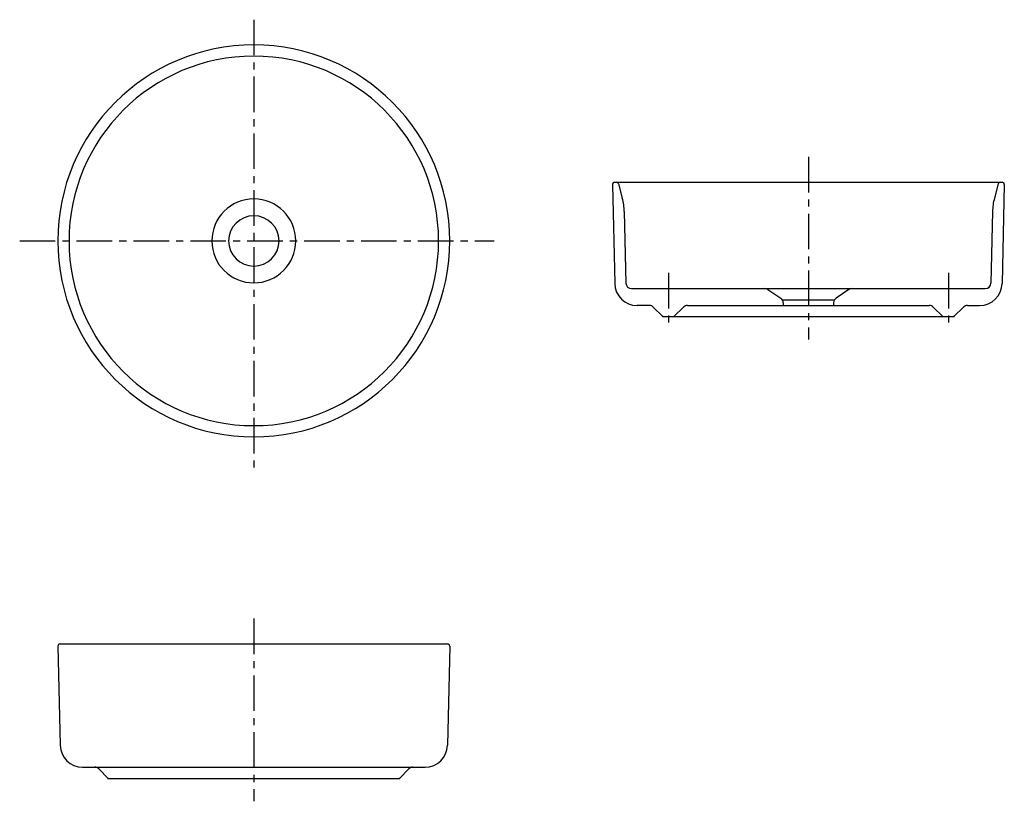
# Model space of a CAD drawing. Header units: millimetres. Extents: x -209 to 670, y 19 to 718.
import ezdxf

# ---------------------------------------------------------------- set-up
doc = ezdxf.new("R2010")
doc.units = ezdxf.units.MM
doc.linetypes.add('CENTER', pattern=[50.8, 31.75, -6.35, 6.35, -6.35])

msp = doc.modelspace()

# ---------------------------------------------------------------- linework, layer by layer
at = {"color": 7, "linetype": 'CENTER'}
for p, q in [((0, 717.557467), (0, 314.266211)), ((495.178197, 595.105033), (495.178197, 431.831566)), ((-209.060815, 520), (214.540073, 520)), ((370.178197, 491.462839), (370.178197, 441.060795)), ((620.178197, 491.462839), (620.178197, 441.060795)), ((0, 182.757947), (0, 19.484481))]:
    msp.add_line(p, q, dxfattribs=at)
at = {"color": 7, "linetype": 'Continuous'}
for p, q in [((322.224168, 572.347086), (668.132226, 572.347086)), ((320.224685, 570.301643), (322.23398, 481.892658)), ((325.581488, 570.873436), (329.024689, 558.251354)), ((664.774907, 570.873436), (661.331705, 558.251354)), ((670.13171, 570.301643), (668.122415, 481.892658)), ((330.77438, 546.228655), (332.228816, 482.233479)), ((659.582014, 546.228655), (658.127578, 482.233479)), ((337.227525, 477.347086), (653.128869, 477.347086)), ((458.93782, 476.507337), (470.451698, 468.831418)), ((531.418574, 476.507337), (519.904696, 468.831418)), ((472.678197, 467.347086), (517.678197, 467.347086)), ((353.107129, 462.347086), (342.228816, 462.347086)), ((365.178197, 452.347086), (356.642663, 460.88262)), ((383.713731, 460.88262), (375.178197, 452.347086)), ((387.249265, 462.347086), (603.107129, 462.347086)), ((472.678197, 464.671167), (472.678197, 462.347086)), ((517.678197, 464.671167), (517.678197, 462.347086)), ((606.642663, 460.88262), (615.178197, 452.347086)), ((625.178197, 452.347086), (633.713731, 460.88262)), ((637.249265, 462.347086), (648.127578, 462.347086)), ((365.178197, 452.347086), (625.178197, 452.347086)), ((-172.954029, 160), (172.954029, 160)), ((-174.953513, 157.954557), (-172.944218, 69.545572)), ((174.953513, 157.954557), (172.944218, 69.545572)), ((-152.949381, 50), (152.949381, 50)), ((-130, 40), (-138.535534, 48.535534)), ((130, 40), (138.535534, 48.535534)), ((-130, 40), (130, 40))]:
    msp.add_line(p, q, dxfattribs=at)
for centre, radius, start, end in [((0, 520), 175, 0, 359.99999), ((0, 520), 165, 0, 359.99999), ((322.224168, 570.347086), 2, 89.999997, 181.301948), ((323.651992, 570.347086), 2, 15.258561, 89.999997), ((666.704403, 570.347086), 2, 89.999997, 164.741434), ((668.132226, 570.347086), 2, -1.301953, 89.999997), ((0, 520), 37.5, 0, 359.99999), ((280.787288, 545.092585), 50, 1.301953, 15.258561), ((709.569106, 545.092585), 50, 164.741434, 178.698042), ((0, 520), 22.5, 0, 359.99999), ((342.228816, 482.347086), 20, -178.698042, -89.999997), ((337.227525, 482.347086), 5, -178.698042, -89.999997), ((456.164319, 472.347086), 5, 56.309931, 89.999997), ((534.192075, 472.347086), 5, 89.999997, 123.690064), ((648.127578, 482.347086), 20, -89.999997, -1.301953), ((653.128869, 482.347086), 5, -89.999997, -1.301953), ((467.678197, 464.671167), 5, 0, 56.309931), ((522.678197, 464.671167), 5, 123.690064, 179.999995), ((353.107129, 457.347086), 5, 44.999999, 89.999997), ((387.249265, 457.347086), 5, 89.999997, 134.999996), ((603.107129, 457.347086), 5, 44.999999, 89.999997), ((637.249265, 457.347086), 5, 89.999997, 134.999996), ((-172.954029, 158), 2, 89.999997, 181.301948), ((172.954029, 158), 2, -1.301953, 89.999997), ((-152.949381, 70), 20, -178.698042, -89.999997), ((152.949381, 70), 20, -89.999997, -1.301953), ((-142.071068, 45), 5, 44.999999, 89.999997), ((142.071068, 45), 5, 89.999997, 134.999996)]:
    msp.add_arc(centre, radius, start, end, dxfattribs=at)
at = {"color": 7}
for p in [(0, 520), (365.178197, 452.347086), (625.178197, 452.347086), (-130, 40), (130, 40)]:
    msp.add_point(p, dxfattribs=at)

doc.saveas('drawing.dxf')
